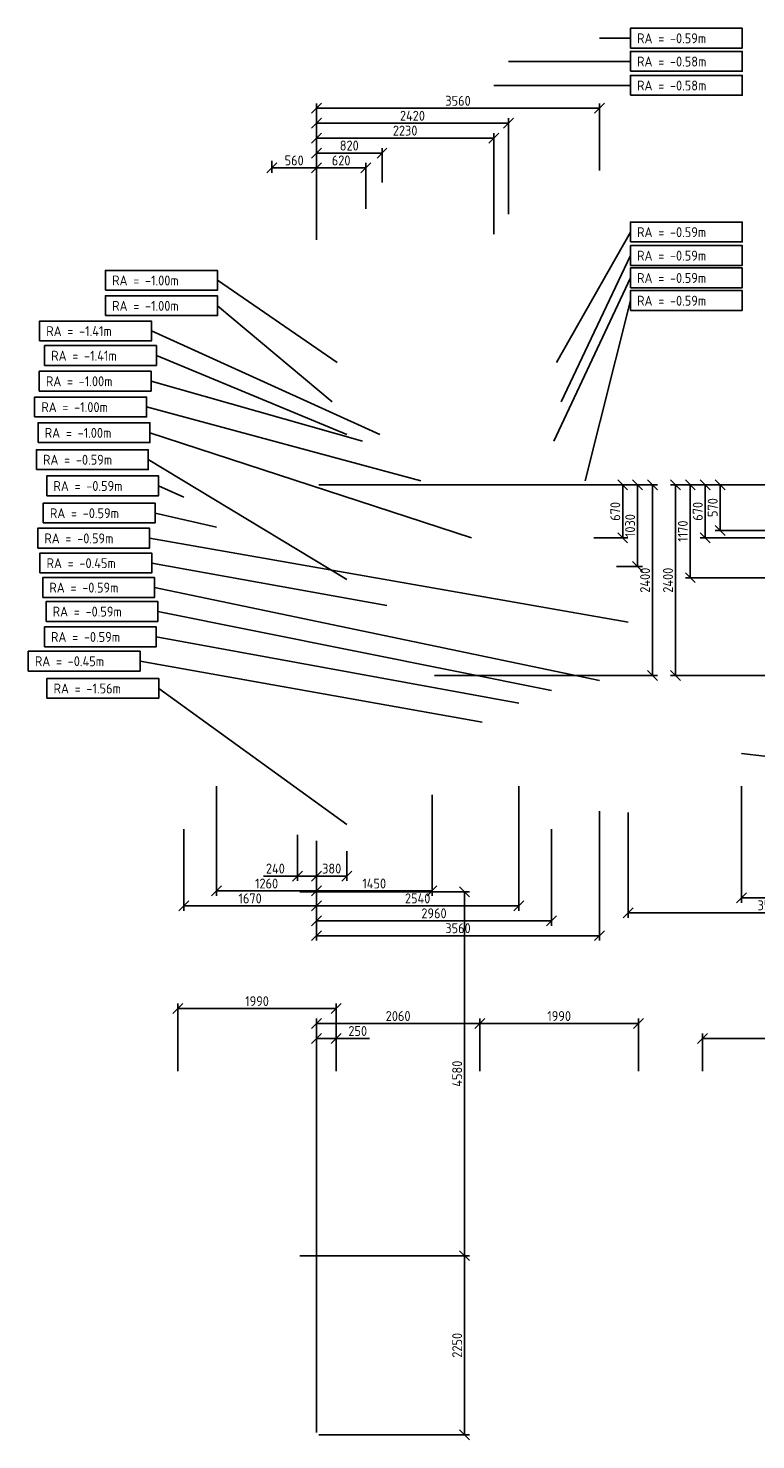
# Model space of a CAD drawing. Header units: millimetres. Extents: x -15718 to 33466, y -30964 to 22563.
# Tile 3 of 8: x 11375 to 20526, y -15063 to 2692. Entities that reach past the tile are written whole.
import ezdxf

# ---------------------------------------------------------------- set-up
doc = ezdxf.new("R2010")
doc.units = ezdxf.units.MM
doc.header["$LTSCALE"] = 250
doc.header["$MEASUREMENT"] = 0
doc.layers.get('0').update_dxf_attribs({"color": 2, "lineweight": 100})
doc.layers.add('K-DIM-025T', color=240, linetype='Continuous', lineweight=25)
doc.styles.add('Isocp', font='isocp.shx')
doc.dimstyles.new('ISO-25', dxfattribs={"dimscale": 50, "dimtxt": 2.5, "dimasz": 2.5, "dimexe": 1.25, "dimexo": 0.625, "dimtad": 1, "dimdec": 0, "dimrnd": 10, "dimtxsty": 'Isocp', "dimblk": 'OBLIQUE', "dimcen": 2.5, "dimclrd": 256, "dimclre": 256, "dimclrt": 256, "dimadec": 0, "dimazin": 0, "dimtfac": 1, "dimtdec": 0, "dimtmove": 0, "dimatfit": 3, "dimfxl": 0, "dimlwd": -1, "dimlwe": -1, "dimarcsym": 0})

# ---------------------------------------------------------------- blocks, each defined once
blk = doc.blocks.new('_Oblique')
at = {"color": 0, "linetype": 'ByBlock', "lineweight": -2}
blk.add_line((-0.5, -0.5), (0.5, 0.5), dxfattribs=at)
blk = doc.blocks.new('*D79')
at = {"layer": 'Defpoints', "color": 0}
for p in [(15621, 935), (15621, 391, -579), (15000, 0, -3300)]:
    blk.add_point(p, dxfattribs=at)
at = {"layer": 'K-DIM-025T'}
for p, q in [((15000, 31), (15000, 997)), ((15000, 935), (15621, 935)), ((15621, 422), (15621, 997))]:
    blk.add_line(p, q, dxfattribs=at)
at = {"layer": 'K-DIM-025T', "xscale": 125, "yscale": 125, "zscale": 125, "rotation": 180}
blk.add_blockref('_Oblique', (15000, 935), dxfattribs=at)
at = {"layer": 'K-DIM-025T', "xscale": 125, "yscale": 125, "zscale": 125}
blk.add_blockref('_Oblique', (15621, 935), dxfattribs=at)
at = {"layer": 'K-DIM-025T', "insert": (15311, 1029), "char_height": 125, "attachment_point": 5, "style": 'Isocp'}
blk.add_mtext('620', dxfattribs=at)
blk = doc.blocks.new('*D80')
at = {"layer": 'Defpoints', "color": 0}
for p in [(15825, 1122), (15825, 721, -579), (15000, 0, -3300)]:
    blk.add_point(p, dxfattribs=at)
at = {"layer": 'K-DIM-025T'}
for p, q in [((15000, 31), (15000, 1185)), ((15000, 1122), (15825, 1122)), ((15825, 752), (15825, 1185))]:
    blk.add_line(p, q, dxfattribs=at)
at = {"layer": 'K-DIM-025T', "xscale": 125, "yscale": 125, "zscale": 125, "rotation": 180}
blk.add_blockref('_Oblique', (15000, 1122), dxfattribs=at)
at = {"layer": 'K-DIM-025T', "xscale": 125, "yscale": 125, "zscale": 125}
blk.add_blockref('_Oblique', (15825, 1122), dxfattribs=at)
at = {"layer": 'K-DIM-025T', "insert": (15413, 1216), "char_height": 125, "attachment_point": 5, "style": 'Isocp'}
blk.add_mtext('820', dxfattribs=at)
blk = doc.blocks.new('*D81')
at = {"layer": 'Defpoints', "color": 0}
for p in [(17232, 1310), (17232, 70, -579), (15000, 0, -3300)]:
    blk.add_point(p, dxfattribs=at)
at = {"layer": 'K-DIM-025T'}
for p, q in [((15000, 31), (15000, 1372)), ((15000, 1310), (17232, 1310)), ((17232, 101), (17232, 1372))]:
    blk.add_line(p, q, dxfattribs=at)
at = {"layer": 'K-DIM-025T', "xscale": 125, "yscale": 125, "zscale": 125, "rotation": 180}
blk.add_blockref('_Oblique', (15000, 1310), dxfattribs=at)
at = {"layer": 'K-DIM-025T', "xscale": 125, "yscale": 125, "zscale": 125}
blk.add_blockref('_Oblique', (17232, 1310), dxfattribs=at)
at = {"layer": 'K-DIM-025T', "insert": (16116, 1404), "char_height": 125, "attachment_point": 5, "style": 'Isocp'}
blk.add_mtext('2230', dxfattribs=at)
blk = doc.blocks.new('*D82')
at = {"layer": 'Defpoints', "color": 0}
for p in [(17416, 1497), (17416, 321, -579), (15000, 0, -3300)]:
    blk.add_point(p, dxfattribs=at)
at = {"layer": 'K-DIM-025T'}
for p, q in [((15000, 31), (15000, 1560)), ((15000, 1497), (17416, 1497)), ((17416, 352), (17416, 1560))]:
    blk.add_line(p, q, dxfattribs=at)
at = {"layer": 'K-DIM-025T', "xscale": 125, "yscale": 125, "zscale": 125, "rotation": 180}
blk.add_blockref('_Oblique', (15000, 1497), dxfattribs=at)
at = {"layer": 'K-DIM-025T', "xscale": 125, "yscale": 125, "zscale": 125}
blk.add_blockref('_Oblique', (17416, 1497), dxfattribs=at)
at = {"layer": 'K-DIM-025T', "insert": (16208, 1591), "char_height": 125, "attachment_point": 5, "style": 'Isocp'}
blk.add_mtext('2420', dxfattribs=at)
blk = doc.blocks.new('*D83')
at = {"layer": 'Defpoints', "color": 0}
for p in [(18561, 1685), (18561, 873, -589), (15000, 0, -3300)]:
    blk.add_point(p, dxfattribs=at)
at = {"layer": 'K-DIM-025T'}
for p, q in [((15000, 31), (15000, 1747)), ((15000, 1685), (18561, 1685)), ((18561, 904), (18561, 1747))]:
    blk.add_line(p, q, dxfattribs=at)
at = {"layer": 'K-DIM-025T', "xscale": 125, "yscale": 125, "zscale": 125, "rotation": 180}
blk.add_blockref('_Oblique', (15000, 1685), dxfattribs=at)
at = {"layer": 'K-DIM-025T', "xscale": 125, "yscale": 125, "zscale": 125}
blk.add_blockref('_Oblique', (18561, 1685), dxfattribs=at)
at = {"layer": 'K-DIM-025T', "insert": (16781, 1779), "char_height": 125, "attachment_point": 5, "style": 'Isocp'}
blk.add_mtext('3560', dxfattribs=at)
blk = doc.blocks.new('*D84')
at = {"layer": 'Defpoints', "color": 0}
for p in [(14439, 1057, -589), (14439, 935), (15000, 0, -3300)]:
    blk.add_point(p, dxfattribs=at)
at = {"layer": 'K-DIM-025T'}
for p, q in [((14439, 1025), (14439, 872)), ((15000, 935), (14439, 935)), ((15000, 31), (15000, 997))]:
    blk.add_line(p, q, dxfattribs=at)
at = {"layer": 'K-DIM-025T', "xscale": 125, "yscale": 125, "zscale": 125, "rotation": 180}
blk.add_blockref('_Oblique', (14439, 935), dxfattribs=at)
at = {"layer": 'K-DIM-025T', "xscale": 125, "yscale": 125, "zscale": 125}
blk.add_blockref('_Oblique', (15000, 935), dxfattribs=at)
at = {"layer": 'K-DIM-025T', "insert": (14720, 1029), "char_height": 125, "attachment_point": 5, "style": 'Isocp'}
blk.add_mtext('560', dxfattribs=at)
blk = doc.blocks.new('*D107')
at = {"layer": 'Defpoints', "color": 0}
for p in [(20345, -6811, -589), (22500, -7500, -3300), (20345, -8247)]:
    blk.add_point(p, dxfattribs=at)
at = {"layer": 'K-DIM-025T'}
for p, q in [((20345, -6842), (20345, -8309)), ((22500, -7531), (22500, -8309)), ((22500, -8247), (20345, -8247))]:
    blk.add_line(p, q, dxfattribs=at)
at = {"layer": 'K-DIM-025T', "xscale": 125, "yscale": 125, "zscale": 125, "rotation": 180}
blk.add_blockref('_Oblique', (20345, -8247), dxfattribs=at)
at = {"layer": 'K-DIM-025T', "xscale": 125, "yscale": 125, "zscale": 125}
blk.add_blockref('_Oblique', (22500, -8247), dxfattribs=at)
at = {"layer": 'K-DIM-025T', "insert": (21423, -8153), "char_height": 125, "attachment_point": 5, "style": 'Isocp'}
blk.add_mtext('2160', dxfattribs=at)
blk = doc.blocks.new('*D108')
at = {"layer": 'Defpoints', "color": 0}
for p in [(18920, -7142, -589), (22500, -7500, -3300), (18920, -8434)]:
    blk.add_point(p, dxfattribs=at)
at = {"layer": 'K-DIM-025T'}
for p, q in [((18920, -7173), (18920, -8497)), ((22500, -7531), (22500, -8497)), ((22500, -8434), (18920, -8434))]:
    blk.add_line(p, q, dxfattribs=at)
at = {"layer": 'K-DIM-025T', "xscale": 125, "yscale": 125, "zscale": 125, "rotation": 180}
blk.add_blockref('_Oblique', (18920, -8434), dxfattribs=at)
at = {"layer": 'K-DIM-025T', "xscale": 125, "yscale": 125, "zscale": 125}
blk.add_blockref('_Oblique', (22500, -8434), dxfattribs=at)
at = {"layer": 'K-DIM-025T', "insert": (20710, -8340), "char_height": 125, "attachment_point": 5, "style": 'Isocp'}
blk.add_mtext('3580', dxfattribs=at)
blk = doc.blocks.new('*D109')
at = {"layer": 'Defpoints', "color": 0}
for p in [(15000, -7500, -3300), (15383, -7627, -1557), (15383, -7972)]:
    blk.add_point(p, dxfattribs=at)
at = {"layer": 'K-DIM-025T'}
for p, q in [((15000, -7531), (15000, -8034)), ((15383, -7658), (15383, -8034)), ((15000, -7972), (15383, -7972))]:
    blk.add_line(p, q, dxfattribs=at)
at = {"layer": 'K-DIM-025T', "xscale": 125, "yscale": 125, "zscale": 125, "rotation": 180}
blk.add_blockref('_Oblique', (15000, -7972), dxfattribs=at)
at = {"layer": 'K-DIM-025T', "xscale": 125, "yscale": 125, "zscale": 125}
blk.add_blockref('_Oblique', (15383, -7972), dxfattribs=at)
at = {"layer": 'K-DIM-025T', "insert": (15192, -7878), "char_height": 125, "attachment_point": 5, "style": 'Isocp'}
blk.add_mtext('380', dxfattribs=at)
blk = doc.blocks.new('*D110')
at = {"layer": 'Defpoints', "color": 0}
for p in [(16454, -6920, -1002), (15000, -7500, -3300), (16454, -8159)]:
    blk.add_point(p, dxfattribs=at)
at = {"layer": 'K-DIM-025T'}
for p, q in [((16454, -6951), (16454, -8222)), ((15000, -7531), (15000, -8222)), ((15000, -8159), (16454, -8159))]:
    blk.add_line(p, q, dxfattribs=at)
at = {"layer": 'K-DIM-025T', "xscale": 125, "yscale": 125, "zscale": 125, "rotation": 180}
blk.add_blockref('_Oblique', (15000, -8159), dxfattribs=at)
at = {"layer": 'K-DIM-025T', "xscale": 125, "yscale": 125, "zscale": 125}
blk.add_blockref('_Oblique', (16454, -8159), dxfattribs=at)
at = {"layer": 'K-DIM-025T', "insert": (15727, -8066), "char_height": 125, "attachment_point": 5, "style": 'Isocp'}
blk.add_mtext('1450', dxfattribs=at)
blk = doc.blocks.new('*D111')
at = {"layer": 'Defpoints', "color": 0}
for p in [(17545, -6811, -589), (15000, -7500, -3300), (17545, -8347)]:
    blk.add_point(p, dxfattribs=at)
at = {"layer": 'K-DIM-025T'}
for p, q in [((17545, -6842), (17545, -8409)), ((15000, -7531), (15000, -8409)), ((15000, -8347), (17545, -8347))]:
    blk.add_line(p, q, dxfattribs=at)
at = {"layer": 'K-DIM-025T', "xscale": 125, "yscale": 125, "zscale": 125, "rotation": 180}
blk.add_blockref('_Oblique', (15000, -8347), dxfattribs=at)
at = {"layer": 'K-DIM-025T', "xscale": 125, "yscale": 125, "zscale": 125}
blk.add_blockref('_Oblique', (17545, -8347), dxfattribs=at)
at = {"layer": 'K-DIM-025T', "insert": (16273, -8253), "char_height": 125, "attachment_point": 5, "style": 'Isocp'}
blk.add_mtext('2540', dxfattribs=at)
blk = doc.blocks.new('*D112')
at = {"layer": 'Defpoints', "color": 0}
for p in [(17958, -7353, -1418), (15000, -7500, -3300), (17958, -8534)]:
    blk.add_point(p, dxfattribs=at)
at = {"layer": 'K-DIM-025T'}
for p, q in [((17958, -7384), (17958, -8597)), ((15000, -7531), (15000, -8597)), ((15000, -8534), (17958, -8534))]:
    blk.add_line(p, q, dxfattribs=at)
at = {"layer": 'K-DIM-025T', "xscale": 125, "yscale": 125, "zscale": 125, "rotation": 180}
blk.add_blockref('_Oblique', (15000, -8534), dxfattribs=at)
at = {"layer": 'K-DIM-025T', "xscale": 125, "yscale": 125, "zscale": 125}
blk.add_blockref('_Oblique', (17958, -8534), dxfattribs=at)
at = {"layer": 'K-DIM-025T', "insert": (16479, -8441), "char_height": 125, "attachment_point": 5, "style": 'Isocp'}
blk.add_mtext('2960', dxfattribs=at)
blk = doc.blocks.new('*D113')
at = {"layer": 'Defpoints', "color": 0}
for p in [(18561, -7125, -589), (15000, -7500, -3300), (18561, -8722)]:
    blk.add_point(p, dxfattribs=at)
at = {"layer": 'K-DIM-025T'}
for p, q in [((18561, -7156), (18561, -8784)), ((15000, -7531), (15000, -8784)), ((15000, -8722), (18561, -8722))]:
    blk.add_line(p, q, dxfattribs=at)
at = {"layer": 'K-DIM-025T', "xscale": 125, "yscale": 125, "zscale": 125, "rotation": 180}
blk.add_blockref('_Oblique', (15000, -8722), dxfattribs=at)
at = {"layer": 'K-DIM-025T', "xscale": 125, "yscale": 125, "zscale": 125}
blk.add_blockref('_Oblique', (18561, -8722), dxfattribs=at)
at = {"layer": 'K-DIM-025T', "insert": (16781, -8628), "char_height": 125, "attachment_point": 5, "style": 'Isocp'}
blk.add_mtext('3560', dxfattribs=at)
blk = doc.blocks.new('*D114')
at = {"layer": 'Defpoints', "color": 0}
for p in [(14761, -7421, -829), (15000, -7500, -3300), (14761, -7972)]:
    blk.add_point(p, dxfattribs=at)
at = {"layer": 'K-DIM-025T'}
for p, q in [((14761, -7452), (14761, -8034)), ((15000, -7531), (15000, -8034)), ((14761, -7972), (14333, -7972)), ((15000, -7972), (14761, -7972))]:
    blk.add_line(p, q, dxfattribs=at)
at = {"layer": 'K-DIM-025T', "xscale": 125, "yscale": 125, "zscale": 125, "rotation": 180}
blk.add_blockref('_Oblique', (14761, -7972), dxfattribs=at)
at = {"layer": 'K-DIM-025T', "xscale": 125, "yscale": 125, "zscale": 125}
blk.add_blockref('_Oblique', (15000, -7972), dxfattribs=at)
at = {"layer": 'K-DIM-025T', "insert": (14484, -7878), "char_height": 125, "attachment_point": 5, "style": 'Isocp'}
blk.add_mtext('240', dxfattribs=at)
blk = doc.blocks.new('*D115')
at = {"layer": 'Defpoints', "color": 0}
for p in [(13745, -6811, -1294), (15000, -7500, -3300), (13745, -8159)]:
    blk.add_point(p, dxfattribs=at)
at = {"layer": 'K-DIM-025T'}
for p, q in [((13745, -6842), (13745, -8222)), ((15000, -7531), (15000, -8222)), ((15000, -8159), (13745, -8159))]:
    blk.add_line(p, q, dxfattribs=at)
at = {"layer": 'K-DIM-025T', "xscale": 125, "yscale": 125, "zscale": 125, "rotation": 180}
blk.add_blockref('_Oblique', (13745, -8159), dxfattribs=at)
at = {"layer": 'K-DIM-025T', "xscale": 125, "yscale": 125, "zscale": 125}
blk.add_blockref('_Oblique', (15000, -8159), dxfattribs=at)
at = {"layer": 'K-DIM-025T', "insert": (14373, -8066), "char_height": 125, "attachment_point": 5, "style": 'Isocp'}
blk.add_mtext('1260', dxfattribs=at)
blk = doc.blocks.new('*D116')
at = {"layer": 'Defpoints', "color": 0}
for p in [(13332, -7353, -589), (15000, -7500, -3300), (13332, -8347)]:
    blk.add_point(p, dxfattribs=at)
at = {"layer": 'K-DIM-025T'}
for p, q in [((13332, -7384), (13332, -8409)), ((15000, -7531), (15000, -8409)), ((15000, -8347), (13332, -8347))]:
    blk.add_line(p, q, dxfattribs=at)
at = {"layer": 'K-DIM-025T', "xscale": 125, "yscale": 125, "zscale": 125, "rotation": 180}
blk.add_blockref('_Oblique', (13332, -8347), dxfattribs=at)
at = {"layer": 'K-DIM-025T', "xscale": 125, "yscale": 125, "zscale": 125}
blk.add_blockref('_Oblique', (15000, -8347), dxfattribs=at)
at = {"layer": 'K-DIM-025T', "insert": (14166, -8253), "char_height": 125, "attachment_point": 5, "style": 'Isocp'}
blk.add_mtext('1670', dxfattribs=at)
blk = doc.blocks.new('*D117')
at = {"layer": 'Defpoints', "color": 0}
for p in [(22500.0081, -3050.00405, -3300), (20078.070704, -3625), (20726, -3625, -589)]:
    blk.add_point(p, dxfattribs=at)
at = {"layer": 'K-DIM-025T'}
for p, q in [((22468.7581, -3050.00405), (20015.570704, -3050.00405)), ((20078.070704, -3050.00405), (20078.070704, -3625)), ((20694.75, -3625), (20015.570704, -3625))]:
    blk.add_line(p, q, dxfattribs=at)
at = {"layer": 'K-DIM-025T', "xscale": 125, "yscale": 125, "zscale": 125}
for p, rotation in [((20078.070704, -3050.00405), 90), ((20078.070704, -3625), 270)]:
    blk.add_blockref('_Oblique', p, dxfattribs=dict(at, rotation=rotation))
at = {"layer": 'K-DIM-025T', "insert": (19984.320704, -3337.502025), "char_height": 125, "attachment_point": 5, "rotation": 90, "style": 'Isocp'}
blk.add_mtext('570', dxfattribs=at)
blk = doc.blocks.new('*D118')
at = {"layer": 'Defpoints', "color": 0}
for p in [(22500.0081, -3050.00405, -3300), (19890.570704, -3719), (22161, -3719, -1002)]:
    blk.add_point(p, dxfattribs=at)
at = {"layer": 'K-DIM-025T'}
for p, q in [((22468.7581, -3050.00405), (19828.070704, -3050.00405)), ((19890.570704, -3050.00405), (19890.570704, -3719)), ((22129.75, -3719), (19828.070704, -3719))]:
    blk.add_line(p, q, dxfattribs=at)
at = {"layer": 'K-DIM-025T', "xscale": 125, "yscale": 125, "zscale": 125}
for p, rotation in [((19890.570704, -3050.00405), 90), ((19890.570704, -3719), 270)]:
    blk.add_blockref('_Oblique', p, dxfattribs=dict(at, rotation=rotation))
at = {"layer": 'K-DIM-025T', "insert": (19796.820704, -3384.502025), "char_height": 125, "attachment_point": 5, "rotation": 90, "style": 'Isocp'}
blk.add_mtext('670', dxfattribs=at)
blk = doc.blocks.new('*D119')
at = {"layer": 'Defpoints', "color": 0}
for p in [(22500, -3050, -3300), (19703, -4219), (21139, -4219, -589)]:
    blk.add_point(p, dxfattribs=at)
at = {"layer": 'K-DIM-025T'}
for p, q in [((22469, -3050), (19641, -3050)), ((19703, -3050), (19703, -4219)), ((21108, -4219), (19641, -4219))]:
    blk.add_line(p, q, dxfattribs=at)
at = {"layer": 'K-DIM-025T', "xscale": 125, "yscale": 125, "zscale": 125}
for p, rotation in [((19703, -3050), 90), ((19703, -4219), 270)]:
    blk.add_blockref('_Oblique', p, dxfattribs=dict(at, rotation=rotation))
at = {"layer": 'K-DIM-025T', "insert": (19609, -3634), "char_height": 125, "attachment_point": 5, "rotation": 90, "style": 'Isocp'}
blk.add_mtext('1170', dxfattribs=at)
blk = doc.blocks.new('*D120')
at = {"layer": 'Defpoints', "color": 0}
for p in [(22500, -3050, -3300), (19516, -5451), (21570, -5451, -1407)]:
    blk.add_point(p, dxfattribs=at)
at = {"layer": 'K-DIM-025T'}
for p, q in [((22469, -3050), (19453, -3050)), ((19516, -3050), (19516, -5451)), ((21539, -5451), (19453, -5451))]:
    blk.add_line(p, q, dxfattribs=at)
at = {"layer": 'K-DIM-025T', "xscale": 125, "yscale": 125, "zscale": 125}
for p, rotation in [((19516, -3050), 90), ((19516, -5451), 270)]:
    blk.add_blockref('_Oblique', p, dxfattribs=dict(at, rotation=rotation))
at = {"layer": 'K-DIM-025T', "insert": (19422, -4251), "char_height": 125, "attachment_point": 5, "rotation": 90, "style": 'Isocp'}
blk.add_mtext('2400', dxfattribs=at)
blk = doc.blocks.new('*D121')
at = {"layer": 'Defpoints', "color": 0}
for p in [(15000, -3050, -3300), (18459, -3719, -735), (18852, -3719)]:
    blk.add_point(p, dxfattribs=at)
at = {"layer": 'K-DIM-025T'}
for p, q in [((15031, -3050), (18915, -3050)), ((18852, -3050), (18852, -3719)), ((18490, -3719), (18915, -3719))]:
    blk.add_line(p, q, dxfattribs=at)
at = {"layer": 'K-DIM-025T', "xscale": 125, "yscale": 125, "zscale": 125}
for p, rotation in [((18852, -3050), 90), ((18852, -3719), 270)]:
    blk.add_blockref('_Oblique', p, dxfattribs=dict(at, rotation=rotation))
at = {"layer": 'K-DIM-025T', "insert": (18759, -3385), "char_height": 125, "attachment_point": 5, "rotation": 90, "style": 'Isocp'}
blk.add_mtext('670', dxfattribs=at)
blk = doc.blocks.new('*D122')
at = {"layer": 'Defpoints', "color": 0}
for p in [(15000, -3050, -3300), (18745, -4078, -839), (19040, -4078)]:
    blk.add_point(p, dxfattribs=at)
at = {"layer": 'K-DIM-025T'}
for p, q in [((15031, -3050), (19102, -3050)), ((19040, -3050), (19040, -4078)), ((18776, -4078), (19102, -4078))]:
    blk.add_line(p, q, dxfattribs=at)
at = {"layer": 'K-DIM-025T', "xscale": 125, "yscale": 125, "zscale": 125}
for p, rotation in [((19040, -3050), 90), ((19040, -4078), 270)]:
    blk.add_blockref('_Oblique', p, dxfattribs=dict(at, rotation=rotation))
at = {"layer": 'K-DIM-025T', "insert": (18946, -3564), "char_height": 125, "attachment_point": 5, "rotation": 90, "style": 'Isocp'}
blk.add_mtext('1030', dxfattribs=at)
blk = doc.blocks.new('*D123')
at = {"layer": 'Defpoints', "color": 0}
for p in [(15000, -3050, -3300), (16454, -5451, -1407), (19227, -5451)]:
    blk.add_point(p, dxfattribs=at)
at = {"layer": 'K-DIM-025T'}
for p, q in [((15031, -3050), (19290, -3050)), ((19227, -3050), (19227, -5451)), ((16485, -5451), (19290, -5451))]:
    blk.add_line(p, q, dxfattribs=at)
at = {"layer": 'K-DIM-025T', "xscale": 125, "yscale": 125, "zscale": 125}
for p, rotation in [((19227, -3050), 90), ((19227, -5451), 270)]:
    blk.add_blockref('_Oblique', p, dxfattribs=dict(at, rotation=rotation))
at = {"layer": 'K-DIM-025T', "insert": (19134, -4251), "char_height": 125, "attachment_point": 5, "rotation": 90, "style": 'Isocp'}
blk.add_mtext('2400', dxfattribs=at)
blk = doc.blocks.new('*D135')
at = {"layer": 'Defpoints', "color": 0}
for p in [(15250, -10015), (15250, -10458, -977), (15000, -15000, -3300)]:
    blk.add_point(p, dxfattribs=at)
at = {"layer": 'K-DIM-025T'}
for p, q in [((15000, -14969), (15000, -9952)), ((15000, -10015), (15250, -10015)), ((15250, -10427), (15250, -9952)), ((15250, -10015), (15666, -10015))]:
    blk.add_line(p, q, dxfattribs=at)
at = {"layer": 'K-DIM-025T', "xscale": 125, "yscale": 125, "zscale": 125, "rotation": 180}
blk.add_blockref('_Oblique', (15000, -10015), dxfattribs=at)
at = {"layer": 'K-DIM-025T', "xscale": 125, "yscale": 125, "zscale": 125}
blk.add_blockref('_Oblique', (15250, -10015), dxfattribs=at)
at = {"layer": 'K-DIM-025T', "insert": (15520, -9921), "char_height": 125, "attachment_point": 5, "style": 'Isocp'}
blk.add_mtext('250', dxfattribs=at)
blk = doc.blocks.new('*D136')
at = {"layer": 'Defpoints', "color": 0}
for p in [(17056, -9827), (17056, -10458, -977), (15000, -15000, -3300)]:
    blk.add_point(p, dxfattribs=at)
at = {"layer": 'K-DIM-025T'}
for p, q in [((15000, -14969), (15000, -9765)), ((17056, -10427), (17056, -9765)), ((15000, -9827), (17056, -9827))]:
    blk.add_line(p, q, dxfattribs=at)
at = {"layer": 'K-DIM-025T', "xscale": 125, "yscale": 125, "zscale": 125, "rotation": 180}
blk.add_blockref('_Oblique', (15000, -9827), dxfattribs=at)
at = {"layer": 'K-DIM-025T', "xscale": 125, "yscale": 125, "zscale": 125}
blk.add_blockref('_Oblique', (17056, -9827), dxfattribs=at)
at = {"layer": 'K-DIM-025T', "insert": (16028, -9733), "char_height": 125, "attachment_point": 5, "style": 'Isocp'}
blk.add_mtext('2060', dxfattribs=at)
blk = doc.blocks.new('*D138')
at = {"layer": 'Defpoints', "color": 0}
for p in [(19856, -10014.530461), (19856, -10458.5, -977), (21850, -10458.5, -977)]:
    blk.add_point(p, dxfattribs=at)
at = {"layer": 'K-DIM-025T'}
for p, q in [((19856, -10427.25), (19856, -9952.030461)), ((21850, -10014.530461), (19856, -10014.530461)), ((21850, -10427.25), (21850, -9952.030461))]:
    blk.add_line(p, q, dxfattribs=at)
at = {"layer": 'K-DIM-025T', "xscale": 125, "yscale": 125, "zscale": 125, "rotation": 180}
blk.add_blockref('_Oblique', (19856, -10014.530461), dxfattribs=at)
at = {"layer": 'K-DIM-025T', "xscale": 125, "yscale": 125, "zscale": 125}
blk.add_blockref('_Oblique', (21850, -10014.530461), dxfattribs=at)
at = {"layer": 'K-DIM-025T', "insert": (20853, -9920.780461), "char_height": 125, "attachment_point": 5, "style": 'Isocp'}
blk.add_mtext('1990', dxfattribs=at)
blk = doc.blocks.new('*D139')
at = {"layer": 'Defpoints', "color": 0}
for p in [(19050, -9827.030461), (17056, -10458.5, -977), (19050, -10458.5, -977)]:
    blk.add_point(p, dxfattribs=at)
at = {"layer": 'K-DIM-025T'}
for p, q in [((17056, -10427.25), (17056, -9764.530461)), ((19050, -10427.25), (19050, -9764.530461)), ((17056, -9827.030461), (19050, -9827.030461))]:
    blk.add_line(p, q, dxfattribs=at)
at = {"layer": 'K-DIM-025T', "xscale": 125, "yscale": 125, "zscale": 125, "rotation": 180}
blk.add_blockref('_Oblique', (17056, -9827.030461), dxfattribs=at)
at = {"layer": 'K-DIM-025T', "xscale": 125, "yscale": 125, "zscale": 125}
blk.add_blockref('_Oblique', (19050, -9827.030461), dxfattribs=at)
at = {"layer": 'K-DIM-025T', "insert": (18053, -9733.280461), "char_height": 125, "attachment_point": 5, "style": 'Isocp'}
blk.add_mtext('1990', dxfattribs=at)
blk = doc.blocks.new('*D140')
at = {"layer": 'Defpoints', "color": 0}
for p in [(13256, -9639.530461), (13256, -10458.5, -977), (15250, -10458.5, -977)]:
    blk.add_point(p, dxfattribs=at)
at = {"layer": 'K-DIM-025T'}
for p, q in [((13256, -10427.25), (13256, -9577.030461)), ((15250, -10427.25), (15250, -9577.030461)), ((15250, -9639.530461), (13256, -9639.530461))]:
    blk.add_line(p, q, dxfattribs=at)
at = {"layer": 'K-DIM-025T', "xscale": 125, "yscale": 125, "zscale": 125, "rotation": 180}
blk.add_blockref('_Oblique', (13256, -9639.530461), dxfattribs=at)
at = {"layer": 'K-DIM-025T', "xscale": 125, "yscale": 125, "zscale": 125}
blk.add_blockref('_Oblique', (15250, -9639.530461), dxfattribs=at)
at = {"layer": 'K-DIM-025T', "insert": (14253, -9545.780461), "char_height": 125, "attachment_point": 5, "style": 'Isocp'}
blk.add_mtext('1990', dxfattribs=at)
blk = doc.blocks.new('*D141')
at = {"layer": 'Defpoints', "color": 0}
for p in [(14761, -12747, -2640), (16863, -12747), (15000, -15000, -3300)]:
    blk.add_point(p, dxfattribs=at)
at = {"layer": 'K-DIM-025T'}
for p, q in [((14792, -12747), (16926, -12747)), ((16863, -15000), (16863, -12747)), ((15031, -15000), (16926, -15000))]:
    blk.add_line(p, q, dxfattribs=at)
at = {"layer": 'K-DIM-025T', "xscale": 125, "yscale": 125, "zscale": 125}
for p, rotation in [((16863, -12747), 90), ((16863, -15000), 270)]:
    blk.add_blockref('_Oblique', p, dxfattribs=dict(at, rotation=rotation))
at = {"layer": 'K-DIM-025T', "insert": (16770, -13874), "char_height": 125, "attachment_point": 5, "rotation": 90, "style": 'Isocp'}
blk.add_mtext('2250', dxfattribs=at)
blk = doc.blocks.new('*D142')
at = {"layer": 'Defpoints', "color": 0}
for p in [(14761, -8170, -2640), (16863, -8170), (14761, -12747, -2640)]:
    blk.add_point(p, dxfattribs=at)
at = {"layer": 'K-DIM-025T'}
for p, q in [((14792, -8170), (16926, -8170)), ((16863, -12747), (16863, -8170)), ((14792, -12747), (16926, -12747))]:
    blk.add_line(p, q, dxfattribs=at)
at = {"layer": 'K-DIM-025T', "xscale": 125, "yscale": 125, "zscale": 125}
for p, rotation in [((16863, -8170), 90), ((16863, -12747), 270)]:
    blk.add_blockref('_Oblique', p, dxfattribs=dict(at, rotation=rotation))
at = {"layer": 'K-DIM-025T', "insert": (16770, -10458), "char_height": 125, "attachment_point": 5, "rotation": 90, "style": 'Isocp'}
blk.add_mtext('4580', dxfattribs=at)

msp = doc.modelspace()

# ---------------------------------------------------------------- linework, layer by layer
at = {"layer": 'K-DIM-025T'}
for p, q in [((18950, 2567.2, -589), (18561, 2567.2, -589)), ((18950, 2275, -579.4), (17416, 2275, -579.4)), ((18950, 1973.3, -579.4), (17232, 1973.3, -579.4)), ((18950, 128.7, -589), (18020.2, -1512, -589)), ((18950, -166.7, -589), (18078.4, -2008, -589)), ((18950, -447.7, -589), (17985.2, -2504, -589)), ((18950, -733.7, -589), (18381.2, -3000, -589)), ((12863, -2071.9, -1002), (16311.7, -3000, -1002)), ((12906.5, -2395.5, -1002), (16950.5, -3719, -1002)), ((12884.7, -2733.7, -589), (15383, -4241.3, -589)), ((13015.3, -3063.9, -589), (13332, -3207.2, -589)), ((12971, -3406.1, -589), (13745, -3585.7, -589)), ((12901.1, -3723.1, -589), (18920, -4776.6, -589)), ((12929, -4034.8, -450.8), (15885.2, -4569.9, -450.8)), ((12964, -4342, -589), (18561, -5511, -589)), ((13005.9, -4643.5, -589), (17958, -5638.6, -589)), ((12984.9, -4962.5, -589), (17545, -5796.3, -589)), ((12782, -5268.5, -450), (17084.8, -6038.5, -450)), ((13017.2, -5611.1, -1557), (15383, -7322, -1557)), ((25704.8, -7071.1, -589), (20345, -6430, -589))]:
    msp.add_line(p, q, dxfattribs=at)
at = {"layer": 'K-DIM-025T', "color": 2}
for p, q in [((13753.8, -478.6, -1002), (15262, -1512, -1002)), ((13753.8, -797.9, -1002), (15196.9, -2008, -1002))]:
    msp.add_line(p, q, dxfattribs=at)
at = {"layer": 'K-DIM-025T', "color": 40}
for p, q in [((12925.1, -1115.6, -1407), (15796, -2417.9, -1407)), ((12987.4, -1425.3, -1407), (15383, -2417.9, -1407))]:
    msp.add_line(p, q, dxfattribs=at)
at = {"layer": 'K-DIM-025T', "color": 3}
msp.add_line((12921, -1746.8, -1002), (15580.5, -2504, -1002), dxfattribs=at)
at = {"layer": 'K-DIM-025T'}
for points, elevation in [([(18950, 2442.5), (18950, 2691.9), (20356.7, 2691.9), (20356.7, 2442.5)], -589), ([(18950, 2150.3), (18950, 2399.7), (20356.7, 2399.7), (20356.7, 2150.3)], -579.4), ([(18950, 1848.6), (18950, 2097.9), (20356.7, 2097.9), (20356.7, 1848.6)], -579.4), ([(18950, 4.1), (18950, 253.4), (20356.7, 253.4), (20356.7, 4.1)], -589), ([(18950, -291.3), (18950, -42), (20356.7, -42), (20356.7, -291.3)], -589), ([(18950, -572.4), (18950, -323), (20356.7, -323), (20356.7, -572.4)], -589), ([(18950, -858.4), (18950, -609), (20356.7, -609), (20356.7, -858.4)], -589), ([(11456.2, -2196.6), (11456.2, -1947.3), (12863, -1947.3), (12863, -2196.6)], -1002), ([(11499.8, -2520.2), (11499.8, -2270.8), (12906.5, -2270.8), (12906.5, -2520.2)], -1002), ([(11478, -2858.4), (11478, -2609), (12884.7, -2609), (12884.7, -2858.4)], -589), ([(11608.6, -3188.6), (11608.6, -2939.2), (13015.3, -2939.2), (13015.3, -3188.6)], -589), ([(11564.2, -3530.7), (11564.2, -3281.4), (12971, -3281.4), (12971, -3530.7)], -589), ([(11494.4, -3847.8), (11494.4, -3598.4), (12901.1, -3598.4), (12901.1, -3847.8)], -589), ([(11522.3, -4159.5), (11522.3, -3910.2), (12929, -3910.2), (12929, -4159.5)], -450.8), ([(11557.3, -4466.7), (11557.3, -4217.3), (12964, -4217.3), (12964, -4466.7)], -589), ([(11599.2, -4768.2), (11599.2, -4518.8), (13005.9, -4518.8), (13005.9, -4768.2)], -589), ([(11578.2, -5087.2), (11578.2, -4837.8), (12984.9, -4837.8), (12984.9, -5087.2)], -589), ([(11375.3, -5393.2), (11375.3, -5143.9), (12782, -5143.9), (12782, -5393.2)], -450), ([(11610.5, -5735.8), (11610.5, -5486.4), (13017.2, -5486.4), (13017.2, -5735.8)], -1557)]:
    msp.add_lwpolyline(points, close=True, dxfattribs=dict(at, elevation=elevation))
at = {"layer": 'K-DIM-025T', "color": 2, "elevation": -1002}
for points in [[(12347.1, -603.3), (12347.1, -353.9), (13753.8, -353.9), (13753.8, -603.3)], [(12347.1, -922.6), (12347.1, -673.2), (13753.8, -673.2), (13753.8, -922.6)]]:
    msp.add_lwpolyline(points, close=True, dxfattribs=at)
at = {"layer": 'K-DIM-025T', "color": 40, "elevation": -1407}
for points in [[(11518.3, -1240.3), (11518.3, -991), (12925.1, -991), (12925.1, -1240.3)], [(11580.7, -1550), (11580.7, -1300.6), (12987.4, -1300.6), (12987.4, -1550)]]:
    msp.add_lwpolyline(points, close=True, dxfattribs=at)
at = {"layer": 'K-DIM-025T', "color": 3, "elevation": -1002}
msp.add_lwpolyline([(11514.3, -1871.5), (11514.3, -1622.1), (12921, -1622.1), (12921, -1871.5)], close=True, dxfattribs=at)

# ---------------------------------------------------------------- texts
at = {"layer": 'K-DIM-025T', "style": 'Isocp'}
for s, p in [('RA = -0.59m ', (19033.6, 2502.7, -589)), ('RA = -0.58m ', (19033.6, 2210.5, -579.4)), ('RA = -0.58m ', (19033.6, 1908.8, -579.4)), ('RA = -0.59m ', (19033.6, 64.2, -589)), ('RA = -0.59m ', (19033.6, -231.2, -589)), ('RA = -0.59m ', (19033.6, -512.2, -589)), ('RA = -0.59m ', (19033.6, -798.2, -589)), ('RA = -1.00m ', (11539.9, -2136.4, -1002)), ('RA = -1.00m ', (11583.4, -2460, -1002)), ('RA = -0.59m ', (11561.6, -2798.2, -589)), ('RA = -0.59m ', (11692.2, -3128.4, -589)), ('RA = -0.59m ', (11647.9, -3470.6, -589)), ('RA = -0.59m ', (11578, -3787.6, -589)), ('RA = -0.45m ', (11606, -4099.3, -450.8)), ('RA = -0.59m ', (11640.9, -4406.5, -589)), ('RA = -0.59m ', (11682.8, -4708, -589)), ('RA = -0.59m ', (11661.8, -5027, -589)), ('RA = -0.45m ', (11458.9, -5333, -450)), ('RA = -1.56m ', (11694.1, -5675.6, -1557))]:
    msp.add_text(s, height=125, dxfattribs=at).set_placement(p)
at = {"layer": 'K-DIM-025T', "color": 2, "style": 'Isocp'}
for p in [(12430.7, -543.1, -1002), (12430.7, -862.4, -1002)]:
    msp.add_text('RA = -1.00m ', height=125, dxfattribs=at).set_placement(p)
at = {"layer": 'K-DIM-025T', "color": 40, "style": 'Isocp'}
for p in [(11602, -1180.1, -1407), (11664.3, -1489.8, -1407)]:
    msp.add_text('RA = -1.41m ', height=125, dxfattribs=at).set_placement(p)
at = {"layer": 'K-DIM-025T', "color": 3, "style": 'Isocp'}
msp.add_text('RA = -1.00m ', height=125, dxfattribs=at).set_placement((11597.9, -1811.3, -1002))

# ---------------------------------------------------------------- dimensions: what is measured, and where the dimension line sits
at = {"layer": 'K-DIM-025T'}
for base, p1, p2, picture, middle in [((18561, 1684.8), (15000, 0, -3300), (18561, 873, -589), '*D83', (16780.5, 1778.6)), ((17416, 1497.3), (15000, 0, -3300), (17416, 321, -579.4), '*D82', (16208, 1591.1)), ((17232, 1309.8), (15000, 0, -3300), (17232, 70, -579.4), '*D81', (16116, 1403.6)), ((15825, 1122.3), (15000, 0, -3300), (15825, 720.7, -579.4), '*D80', (15412.5, 1216.1)), ((14439, 934.8), (15000, 0, -3300), (14439, 1056.5, -589), '*D84', (14719.5, 1028.6)), ((15621, 934.8), (15000, 0, -3300), (15621, 390.7, -579.4), '*D79', (15310.5, 1028.6)), ((13745, -8159.4), (15000, -7500, -3300), (13745, -6811, -1293.5), '*D115', (14372.5, -8065.7)), ((17545, -8346.9), (15000, -7500, -3300), (17545, -6811, -589), '*D111', (16272.5, -8253.2)), ((16454, -8159.4), (15000, -7500, -3300), (16454, -6920, -1002), '*D110', (15727, -8065.7)), ((20345, -8246.7), (22500, -7500, -3300), (20345, -6811, -589), '*D107', (21422.5, -8152.9)), ((18561, -8721.9), (15000, -7500, -3300), (18561, -7125, -589), '*D113', (16780.5, -8628.2)), ((18920, -8434.2), (22500, -7500, -3300), (18920, -7141.7, -589), '*D108', (20710, -8340.4)), ((13332, -8346.9), (15000, -7500, -3300), (13332, -7353.2, -589), '*D116', (14166, -8253.2)), ((14761, -7971.9), (15000, -7500, -3300), (14761, -7421, -829), '*D114', (14484.4, -7878.2)), ((17958, -8534.4), (15000, -7500, -3300), (17958, -7353.2, -1417.5), '*D112', (16479, -8440.7)), ((15383, -7971.9), (15000, -7500, -3300), (15383, -7627, -1557), '*D109', (15191.5, -7878.2)), ((13256, -9639.5), (15250, -10458.5, -977), (13256, -10458.5, -977), '*D140', (14253, -9545.8)), ((17056, -9827), (15000, -15000, -3300), (17056, -10458.5, -977), '*D136', (16028, -9733.3)), ((15250, -10014.5), (15000, -15000, -3300), (15250, -10458.5, -977), '*D135', (15520.4, -9920.8))]:
    dim = msp.add_linear_dim(base=base, p1=p1, p2=p2, dimstyle='ISO-25', dxfattribs=at)
    dim.commit()
    dim.dimension.update_dxf_attribs({"geometry": picture, "text_midpoint": middle})
for base, p1, p2, picture, middle in [((18852.5, -3719), (15000, -3050, -3300), (18458.9, -3719, -734.8), '*D121', (18758.7, -3384.5)), ((19040, -4078), (15000, -3050, -3300), (18745.1, -4078, -838.8), '*D122', (18946.2, -3564)), ((19227.5, -5451), (15000, -3050, -3300), (16454, -5451, -1407), '*D123', (19133.7, -4250.5)), ((19515.6, -5451), (22500, -3050, -3300), (21570, -5451, -1407), '*D120', (19421.8, -4250.5)), ((19703.1, -4218.8), (22500, -3050, -3300), (21139, -4218.8, -589), '*D119', (19609.3, -3634.4)), ((19890.6, -3719), (22500, -3050, -3300), (22161, -3719, -1002), '*D118', (19796.8, -3384.5)), ((20078.1, -3625), (22500, -3050, -3300), (20726, -3625, -589), '*D117', (19984.3, -3337.5)), ((16863.5, -12747), (15000, -15000, -3300), (14761, -12747, -2640), '*D141', (16769.7, -13873.5))]:
    dim = msp.add_linear_dim(base=base, p1=p1, p2=p2, angle=90, dimstyle='ISO-25', dxfattribs=at)
    dim.commit()
    dim.dimension.update_dxf_attribs({"geometry": picture, "text_midpoint": middle})
dim = msp.add_linear_dim(base=(16863.5, -8170), p1=(14761, -12747, -2640), p2=(14761, -8170, -2640), angle=90, dimstyle='ISO-25', override={"dimtmove": 1}, dxfattribs=at)
dim.commit()
dim.dimension.update_dxf_attribs({"geometry": '*D142', "text_midpoint": (16769.7, -10458.5)})
for base, p1, p2, picture, middle in [((19050, -9827), (17056, -10458.5, -977), (19050, -10458.5, -977), '*D139', (18053, -9733.3)), ((19856, -10014.5), (21850, -10458.5, -977), (19856, -10458.5, -977), '*D138', (20853, -9920.8))]:
    dim = msp.add_linear_dim(base=base, p1=p1, p2=p2, dimstyle='ISO-25', override={"dimtmove": 1}, dxfattribs=at)
    dim.commit()
    dim.dimension.update_dxf_attribs({"geometry": picture, "text_midpoint": middle})

doc.saveas('drawing.dxf')
